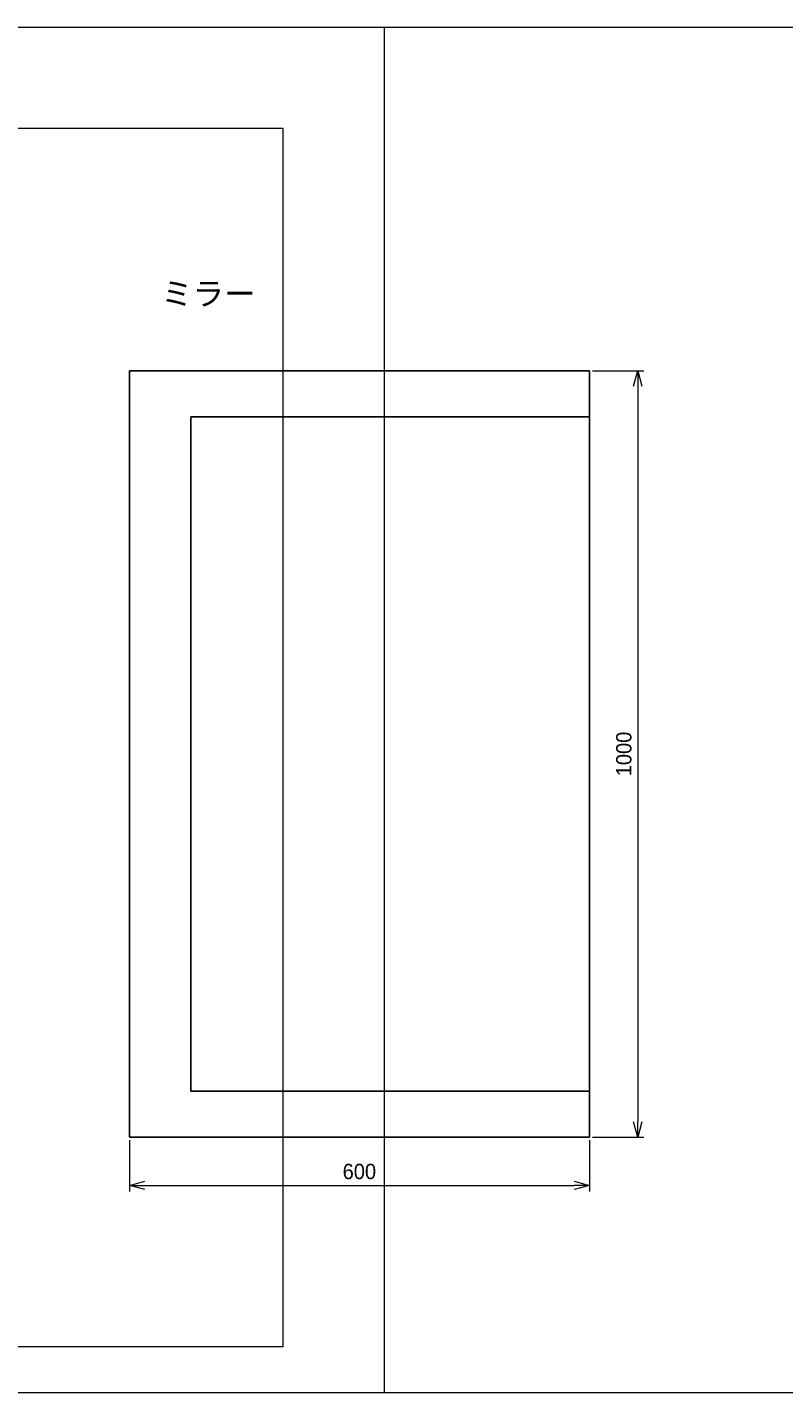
# Model space of a CAD drawing. Header units: millimetres. Extents: x 0 to 4099, y 0 to 1782.
# Tile 2 of 3: x 2054 to 3041, y 0 to 1782. Entities that reach past the tile are written whole.
import ezdxf

# ---------------------------------------------------------------- set-up
doc = ezdxf.new("R2010")
doc.units = ezdxf.units.MM
doc.header["$LTSCALE"] = 0.3
doc.layers.add('HOJO', color=8, linetype='Continuous', lineweight=13, plot=False)
doc.layers.add('寸法', color=2, linetype='Continuous', lineweight=18)
doc.styles.add('MS Pゴシック', font='txt')
doc.dimstyles.new('MyDim S＝1：6', dxfattribs={"dimtxt": 2.5, "dimasz": 2.5, "dimexe": 1, "dimexo": 0.5, "dimgap": 1, "dimtad": 3, "dimdsep": 46, "dimtxsty": 'MS Pゴシック', "dimblk": 'OPEN30', "dimcen": 0, "dimclrd": 256, "dimclre": 256, "dimclrt": 256, "dimazin": 2, "dimtfac": 1, "dimtmove": 0, "dimatfit": 3, "dimldrblk": 'OPEN30', "dimfxl": 1, "dimlwd": 18, "dimlwe": 18, "dimarcsym": 0})

# ---------------------------------------------------------------- blocks, each defined once
blk = doc.blocks.new('_Open30')
at = {"color": 0, "lineweight": -2}
for p, q in [((-1, 0.268), (0, 0)), ((0, 0), (-1, -0.268)), ((0, 0), (-1, 0))]:
    blk.add_line(p, q, dxfattribs=at)
blk = doc.blocks.new('*D29')
at = {"layer": 'Defpoints', "color": 0, "ltscale": 6, "transparency": 16777216}
for p in [(2787.5, 1333.6), (2787.5, 333.6), (2850.5, 333.6)]:
    blk.add_point(p, dxfattribs=at)
at = {"layer": '寸法', "lineweight": 18, "ltscale": 6, "transparency": 16777216}
for p, q in [((2791.5, 1333.6), (2858.5, 1333.6)), ((2850.5, 1313.6), (2850.5, 353.6)), ((2791.5, 333.6), (2858.5, 333.6))]:
    blk.add_line(p, q, dxfattribs=at)
at = {"layer": '寸法', "lineweight": 18, "ltscale": 6, "transparency": 16777216, "xscale": 20, "yscale": 20, "zscale": 20}
for p, rotation in [((2850.5, 1333.6), 90), ((2850.5, 333.6), 270)]:
    blk.add_blockref('_Open30', p, dxfattribs=dict(at, rotation=rotation))
at = {"layer": '寸法', "ltscale": 6, "transparency": 16777216, "insert": (2832.5, 833.6), "char_height": 20, "attachment_point": 5, "rotation": 90, "style": 'MS Pゴシック'}
blk.add_mtext('1000', dxfattribs=at)
blk = doc.blocks.new('*D28')
at = {"layer": 'Defpoints', "color": 0, "ltscale": 6, "transparency": 16777216}
for p in [(2187.5, 333.6), (2787.5, 333.6), (2787.5, 270.6)]:
    blk.add_point(p, dxfattribs=at)
at = {"layer": '寸法', "lineweight": 18, "ltscale": 6, "transparency": 16777216}
for p, q in [((2187.5, 329.6), (2187.5, 262.6)), ((2787.5, 329.6), (2787.5, 262.6)), ((2207.5, 270.6), (2767.5, 270.6))]:
    blk.add_line(p, q, dxfattribs=at)
at = {"layer": '寸法', "lineweight": 18, "ltscale": 6, "transparency": 16777216, "xscale": 20, "yscale": 20, "zscale": 20, "rotation": 180}
blk.add_blockref('_Open30', (2187.5, 270.6), dxfattribs=at)
at = {"layer": '寸法', "lineweight": 18, "ltscale": 6, "transparency": 16777216, "xscale": 20, "yscale": 20, "zscale": 20}
blk.add_blockref('_Open30', (2787.5, 270.6), dxfattribs=at)
at = {"layer": '寸法', "ltscale": 6, "transparency": 16777216, "insert": (2487.5, 288.6), "char_height": 20, "attachment_point": 5, "style": 'MS Pゴシック'}
blk.add_mtext('600', dxfattribs=at)

msp = doc.modelspace()

# ---------------------------------------------------------------- linework, layer by layer
at = {"ltscale": 6}
for p, q in [((2187.543, 1333.617), (2187.543, 333.617)), ((2187.543, 1333.617), (2787.543, 1333.617)), ((2787.543, 1333.617), (2787.543, 333.617)), ((2267.543, 1273.617), (2267.543, 393.617)), ((2267.543, 1273.617), (2787.543, 1273.617)), ((2267.543, 393.617), (2787.543, 393.617)), ((2187.543, 333.617), (2787.543, 333.617))]:
    msp.add_line(p, q, dxfattribs=at)
at = {"layer": 'HOJO', "ltscale": 6}
for p, q in [((0, 1782), (4099.332, 1782)), ((2460, 1782), (2520, 1782)), ((2520, 1782), (2520, 0)), ((2388, 1650), (150, 1650)), ((2388, 60), (2388, 1650)), ((2388, 60), (150, 60)), ((2520, 0), (0, 0)), ((4099.332, 0), (2520, 0))]:
    msp.add_line(p, q, dxfattribs=at)

# ---------------------------------------------------------------- texts
at = {"ltscale": 6, "insert": (2229.164, 1417.682), "char_height": 30, "attachment_point": 7, "style": 'MS Pゴシック'}
msp.add_mtext('ミラー', dxfattribs=at)

# ---------------------------------------------------------------- dimensions: what is measured, and where the dimension line sits
at = {"layer": '寸法', "ltscale": 6}
dim = msp.add_linear_dim(base=(2850.543, 333.617), p1=(2787.543, 1333.617), p2=(2787.543, 333.617), angle=90, dimstyle='MyDim S＝1：6', dxfattribs=at)
dim.commit()
dim.dimension.update_dxf_attribs({"geometry": '*D29', "text_midpoint": (2832.543, 833.617)})
dim = msp.add_linear_dim(base=(2787.543, 270.617), p1=(2187.543, 333.617), p2=(2787.543, 333.617), dimstyle='MyDim S＝1：6', dxfattribs=at)
dim.commit()
dim.dimension.update_dxf_attribs({"geometry": '*D28', "text_midpoint": (2487.543, 288.617)})

doc.saveas('drawing.dxf')
